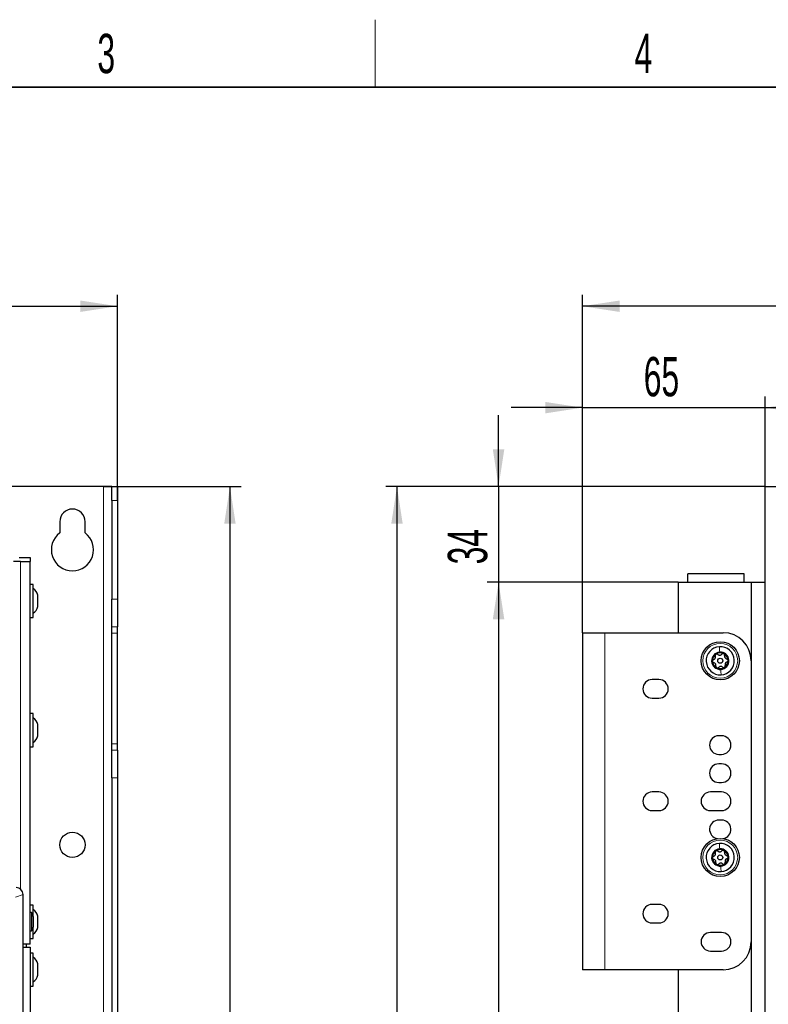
# Model space of a CAD drawing. Header units: millimetres. Extents: x 5 to 418, y 2 to 292.
# Tile 49 of 53: x 138 to 204, y 201 to 288. Entities that reach past the tile are written whole.
import ezdxf

# ---------------------------------------------------------------- set-up
doc = ezdxf.new("R2010")
doc.units = ezdxf.units.MM
doc.layers.add('SLD-0', color=7, linetype='Continuous')
doc.styles.add('SLDTEXTSTYLE1', font='TXT', dxfattribs={"width": 0.605})
doc.dimstyles.new('SLDDIMSTYLE0', dxfattribs={"dimtxt": 3.5, "dimasz": 3.302, "dimexe": 0, "dimexo": 0.0625, "dimgap": 0.875, "dimtad": 1, "dimlfac": 4, "dimrnd": 1e-09, "dimzin": 12, "dimdsep": 46, "dimtxsty": 'SLDTEXTSTYLE1', "dimsah": 1, "dimcen": 0.09, "dimadec": 0, "dimazin": 3, "dimtfac": 1, "dimtofl": 0, "dimtmove": 0, "dimatfit": 3, "dimfxl": 1, "dimfrac": 2, "dimtolj": 1, "dimtzin": 12, "dimarcsym": 0})
doc.dimstyles.new('SLDDIMSTYLE1', dxfattribs={"dimtxt": 3.5, "dimasz": 3.302, "dimexe": 0, "dimexo": 0.0625, "dimgap": 0.875, "dimtad": 1, "dimdec": 1, "dimlfac": 4, "dimrnd": 1e-09, "dimzin": 12, "dimdsep": 46, "dimtxsty": 'SLDTEXTSTYLE1', "dimsah": 1, "dimcen": 0.09, "dimadec": 0, "dimazin": 3, "dimtfac": 1, "dimtofl": 0, "dimtmove": 0, "dimatfit": 3, "dimfxl": 1, "dimfrac": 2, "dimtolj": 1, "dimtzin": 12, "dimarcsym": 0})
doc.dimstyles.new('SLDDIMSTYLE2', dxfattribs={"dimtxt": 3.5, "dimasz": 3.302, "dimexe": 0, "dimexo": 0.0625, "dimgap": 0.875, "dimtad": 1, "dimlfac": 4, "dimrnd": 1e-09, "dimzin": 12, "dimdsep": 46, "dimtxsty": 'SLDTEXTSTYLE1', "dimsah": 1, "dimcen": 0.09, "dimadec": 0, "dimazin": 3, "dimtfac": 1, "dimtmove": 0, "dimatfit": 0, "dimfxl": 1, "dimfrac": 2, "dimtolj": 1, "dimtzin": 12, "dimarcsym": 0})

# ---------------------------------------------------------------- blocks, each defined once
blk = doc.blocks.new('_D_1')
at = {"layer": 'SLD-0', "color": 7}
for p, q in [((48.349, 245.712), (48.349, 264.007)), ((146.349, 245.712), (146.349, 264.007)), ((48.349, 263.007), (146.349, 263.007))]:
    blk.add_line(p, q, dxfattribs=at)
for points in [[(48.349, 263.007), (51.651, 262.499), (51.651, 263.515)], [(146.349, 263.007), (143.047, 263.515), (143.047, 262.499)]]:
    blk.add_solid(points, dxfattribs=at)
at = {"layer": 'SLD-0', "color": 7, "insert": (93.339, 267.519), "char_height": 3.5, "attachment_point": 1, "style": 'SLDTEXTSTYLE1'}
blk.add_mtext('392', dxfattribs=at)
blk = doc.blocks.new('_D_2')
at = {"layer": 'SLD-0', "color": 7}
for p, q in [((145.099, 246.962), (157.349, 246.962)), ((156.349, 246.962), (156.349, 95.397)), ((135.809, 95.397), (157.349, 95.397))]:
    blk.add_line(p, q, dxfattribs=at)
for points in [[(156.349, 246.962), (155.841, 243.66), (156.857, 243.66)], [(156.349, 95.397), (156.857, 98.699), (155.841, 98.699)]]:
    blk.add_solid(points, dxfattribs=at)
at = {"layer": 'SLD-0', "color": 7, "insert": (151.837, 165.164), "char_height": 3.5, "attachment_point": 1, "rotation": 90, "style": 'SLDTEXTSTYLE1'}
blk.add_mtext('606,3', dxfattribs=at)
blk = doc.blocks.new('_D_3')
at = {"layer": 'SLD-0', "color": 7}
for p, q in [((187.684, 233.962), (187.684, 254.982)), ((203.934, 242.712), (203.934, 254.982)), ((187.684, 253.982), (181.334, 253.982)), ((187.684, 253.982), (203.934, 253.982)), ((203.934, 253.982), (210.284, 253.982))]:
    blk.add_line(p, q, dxfattribs=at)
for points in [[(187.684, 253.982), (184.382, 254.49), (184.382, 253.474)], [(203.934, 253.982), (207.236, 253.474), (207.236, 254.49)]]:
    blk.add_solid(points, dxfattribs=at)
at = {"layer": 'SLD-0', "color": 7, "insert": (193.135, 258.493), "char_height": 3.5, "attachment_point": 1, "style": 'SLDTEXTSTYLE1'}
blk.add_mtext('65', dxfattribs=at)
blk = doc.blocks.new('_D_4')
at = {"layer": 'SLD-0', "color": 7}
for p, q in [((203.934, 246.962), (203.934, 254.982)), ((261.603, 238.5), (261.603, 254.982)), ((203.934, 253.982), (261.603, 253.982))]:
    blk.add_line(p, q, dxfattribs=at)
for points in [[(203.934, 253.982), (207.236, 253.474), (207.236, 254.49)], [(261.603, 253.982), (258.301, 254.49), (258.301, 253.474)]]:
    blk.add_solid(points, dxfattribs=at)
at = {"layer": 'SLD-0', "color": 7, "insert": (226.753, 258.493), "char_height": 3.5, "attachment_point": 1, "style": 'SLDTEXTSTYLE1'}
blk.add_mtext('230,7', dxfattribs=at)
blk = doc.blocks.new('_D_5')
at = {"layer": 'SLD-0', "color": 7}
for p, q in [((187.684, 233.962), (187.684, 264.007)), ((261.603, 238.5), (261.603, 264.007)), ((261.603, 263.007), (187.684, 263.007))]:
    blk.add_line(p, q, dxfattribs=at)
for centre, start, end in [((224, 265.693), 153.43495, 206.56505), ((225.288, 265.693), 333.43495, 26.56505)]:
    blk.add_arc(centre, 6.006, start, end, dxfattribs=at)
for points in [[(187.684, 263.007), (190.986, 262.499), (190.986, 263.515)], [(261.603, 263.007), (258.301, 263.515), (258.301, 262.499)]]:
    blk.add_solid(points, dxfattribs=at)
at = {"layer": 'SLD-0', "color": 7, "insert": (218.628, 267.519), "char_height": 3.5, "attachment_point": 1, "style": 'SLDTEXTSTYLE1'}
blk.add_mtext('295,7', dxfattribs=at)
blk = doc.blocks.new('_D_6')
at = {"layer": 'SLD-0', "color": 7}
for p, q in [((180.228, 246.962), (180.228, 253.312)), ((203.934, 246.962), (179.228, 246.962)), ((180.228, 246.962), (180.228, 238.462)), ((196.184, 238.462), (179.228, 238.462)), ((180.228, 238.462), (180.228, 232.112))]:
    blk.add_line(p, q, dxfattribs=at)
for points in [[(180.228, 246.962), (180.736, 250.264), (179.72, 250.264)], [(180.228, 238.462), (179.72, 235.16), (180.736, 235.16)]]:
    blk.add_solid(points, dxfattribs=at)
at = {"layer": 'SLD-0', "color": 7, "insert": (175.717, 240.039), "char_height": 3.5, "attachment_point": 1, "rotation": 90, "style": 'SLDTEXTSTYLE1'}
blk.add_mtext('34', dxfattribs=at)
blk = doc.blocks.new('_D_7')
at = {"layer": 'SLD-0', "color": 7}
for p, q in [((196.184, 238.462), (179.228, 238.462)), ((180.228, 238.462), (180.228, 99.212)), ((194.934, 99.212), (179.228, 99.212))]:
    blk.add_line(p, q, dxfattribs=at)
for points in [[(180.228, 238.462), (179.72, 235.16), (180.736, 235.16)], [(180.228, 99.212), (180.736, 102.514), (179.72, 102.514)]]:
    blk.add_solid(points, dxfattribs=at)
at = {"layer": 'SLD-0', "color": 7, "insert": (175.717, 164.827), "char_height": 3.5, "attachment_point": 1, "rotation": 90, "style": 'SLDTEXTSTYLE1'}
blk.add_mtext('557', dxfattribs=at)
blk = doc.blocks.new('_D_8')
at = {"layer": 'SLD-0', "color": 7}
for p, q in [((203.934, 246.962), (170.198, 246.962)), ((171.198, 246.962), (171.198, 99.212)), ((194.934, 99.212), (170.198, 99.212))]:
    blk.add_line(p, q, dxfattribs=at)
for centre, start, end in [((168.512, 171.726), 63.43495, 116.56505), ((168.512, 174.448), 243.43495, 296.56505)]:
    blk.add_arc(centre, 6.006, start, end, dxfattribs=at)
for points in [[(171.198, 246.962), (170.69, 243.66), (171.706, 243.66)], [(171.198, 99.212), (171.706, 102.514), (170.69, 102.514)]]:
    blk.add_solid(points, dxfattribs=at)
at = {"layer": 'SLD-0', "color": 7, "insert": (166.686, 169.077), "char_height": 3.5, "attachment_point": 1, "rotation": 90, "style": 'SLDTEXTSTYLE1'}
blk.add_mtext('591', dxfattribs=at)

msp = doc.modelspace()

# ---------------------------------------------------------------- linework, layer by layer
at = {"color": 7, "linetype": 'Continuous', "lineweight": 25}
for p, q in [((145.0991, 246.9623), (49.5991, 246.9623)), ((145.8386, 246.9623), (145.0991, 246.9623)), ((145.8491, 246.9561), (145.8386, 246.9623)), ((145.8386, 246.9623), (146.3428, 246.9623)), ((145.8491, 245.7123), (145.8491, 246.9561)), ((146.3428, 246.9623), (146.3491, 246.9561)), ((146.3491, 246.9561), (146.3491, 245.7123)), ((203.934, 96.9623), (203.934, 246.9623)), ((203.934, 246.9623), (205.059, 246.9623)), ((145.8491, 245.7123), (145.8491, 236.9337)), ((146.3491, 245.7123), (146.3491, 236.9337)), ((141.2241, 243.8373), (141.2241, 242.8373)), ((143.4741, 242.8373), (143.4741, 243.8373)), ((137.7241, 240.2873), (137.0991, 240.2873)), ((137.5991, 240.6623), (138.5991, 240.6623)), ((137.7241, 240.2873), (138.5991, 240.2873)), ((138.5991, 240.6623), (138.5991, 240.2873)), ((138.5991, 206.2373), (138.5991, 240.2873)), ((197.059, 238.4623), (197.059, 239.2123)), ((202.059, 239.2123), (197.059, 239.2123)), ((202.059, 238.4623), (202.059, 239.2123)), ((196.184, 238.4623), (196.184, 233.9623)), ((196.184, 238.4623), (202.684, 238.4623)), ((202.684, 238.4623), (202.684, 154.2123)), ((202.684, 238.4623), (203.934, 238.4623)), ((138.8491, 238.2623), (138.5991, 238.2623)), ((138.8491, 235.3123), (138.8491, 238.2623)), ((139.2741, 236.2873), (139.2741, 237.2873)), ((145.8491, 234.4716), (145.8491, 236.9337)), ((146.3491, 236.9337), (146.3491, 234.4716)), ((138.5991, 235.3123), (138.8491, 235.3123)), ((145.8491, 233.9114), (145.8491, 234.4716)), ((145.8491, 224.0633), (145.8491, 233.9114)), ((146.3491, 233.9114), (146.3491, 234.4716)), ((146.3491, 224.0633), (146.3491, 233.9114)), ((187.684, 233.9623), (187.684, 203.9623)), ((187.684, 233.9623), (189.684, 233.9623)), ((189.684, 233.9623), (200.184, 233.9623)), ((202.684, 231.4623), (202.684, 206.4623)), ((194.484, 229.7873), (193.884, 229.7873)), ((193.884, 228.1373), (194.484, 228.1373)), ((138.8491, 226.7623), (138.5991, 226.7623)), ((138.8491, 223.8123), (138.8491, 226.7623)), ((139.2741, 224.7873), (139.2741, 225.7873)), ((200.059, 224.7873), (199.809, 224.7873)), ((138.5991, 223.8123), (138.8491, 223.8123)), ((145.8491, 223.5031), (145.8491, 224.0633)), ((145.8491, 221.041), (145.8491, 223.5031)), ((146.3491, 223.5031), (146.3491, 224.0633)), ((146.3491, 223.5031), (146.3491, 221.041)), ((199.809, 223.1373), (200.059, 223.1373)), ((200.059, 222.2873), (199.809, 222.2873)), ((145.8491, 221.041), (145.8491, 132.6337)), ((146.3491, 221.041), (146.3491, 132.6337)), ((199.809, 220.6373), (200.059, 220.6373)), ((194.484, 219.7873), (193.884, 219.7873)), ((200.059, 219.7873), (199.059, 219.7873)), ((193.884, 218.1373), (194.484, 218.1373)), ((199.059, 218.1373), (200.059, 218.1373)), ((200.059, 217.2873), (199.809, 217.2873)), ((137.9582, 210.6575), (137.9583, 210.6575)), ((137.9583, 127.9172), (137.9583, 210.6575)), ((138.8491, 209.7123), (138.5991, 209.7123)), ((138.8491, 208.7229), (138.8491, 209.7123)), ((194.484, 209.7873), (193.884, 209.7873)), ((138.7241, 209.0536), (138.5991, 209.0536)), ((138.7241, 209.0536), (138.7241, 208.0328)), ((138.8491, 208.7229), (138.8491, 208.1157)), ((139.2741, 207.7373), (139.2741, 208.7373)), ((138.7241, 208.0328), (138.7241, 207.4211)), ((138.8491, 208.1157), (138.8491, 207.7518)), ((138.8491, 206.7623), (138.8491, 207.7518)), ((193.884, 208.1373), (194.484, 208.1373)), ((138.5991, 207.4211), (138.7241, 207.4211)), ((138.5991, 206.7623), (138.8491, 206.7623)), ((200.059, 207.2873), (199.059, 207.2873)), ((138.5991, 206.2373), (137.9583, 206.2373)), ((137.9583, 205.9873), (138.5991, 205.9873)), ((138.2241, 206.2373), (138.2241, 205.9873)), ((138.5991, 205.9873), (138.5991, 134.7373)), ((138.8491, 205.4623), (138.5991, 205.4623)), ((138.8491, 202.5123), (138.8491, 205.4623)), ((199.059, 205.6373), (200.059, 205.6373)), ((139.2741, 203.4873), (139.2741, 204.4873)), ((189.684, 203.9623), (187.684, 203.9623)), ((200.184, 203.9623), (189.684, 203.9623)), ((196.184, 203.9623), (196.184, 171.4623)), ((138.5991, 202.5123), (138.8491, 202.5123))]:
    msp.add_line(p, q, dxfattribs=at)
at = {"color": 7, "linetype": 'Continuous', "lineweight": 18}
for p, q in [((145.0991, 246.9623), (145.0991, 96.9623)), ((146.3491, 245.7123), (145.8491, 245.7123)), ((137.7241, 211.1449), (137.7241, 240.2873)), ((145.8491, 236.9337), (146.3491, 236.9337)), ((146.3491, 234.4716), (145.8491, 234.4716)), ((145.8491, 233.9114), (146.3491, 233.9114)), ((189.684, 233.9623), (189.684, 203.9623)), ((145.8491, 224.0633), (146.3491, 224.0633)), ((145.8491, 223.5031), (146.3491, 223.5031)), ((146.3491, 221.041), (145.8491, 221.041)), ((137.9582, 210.6575), (137.2739, 210.4296)), ((137.9582, 127.9172), (137.9582, 210.6575))]:
    msp.add_line(p, q, dxfattribs=at)
at = {"color": 7, "linetype": 'Continuous', "lineweight": 25}
for centre, radius in [((199.934, 231.4623), 1.7), ((199.934, 231.4623), 0.2237), ((142.3491, 215.0873), 1.125), ((199.934, 213.9623), 1.7), ((199.934, 213.9623), 0.2237)]:
    msp.add_circle(centre, radius, dxfattribs=at)
at = {"color": 7, "linetype": 'Continuous', "lineweight": 18}
for centre in [(199.934, 231.4623), (199.934, 213.9623)]:
    msp.add_circle(centre, 1.55, dxfattribs=at)
at = {"color": 7, "linetype": 'Continuous', "lineweight": 25}
for centre, radius, start, end in [((142.3491, 243.8373), 1.125, 0, 180), ((142.3491, 241.3373), 1.875, 126.869898, 53.130102), ((138.3027, 237.0498), 1, 13.741315, 56.881112), ((138.3027, 236.5249), 1, 303.118888, 346.258685), ((200.184, 231.4623), 2.5, 0, 90), ((199.934, 231.4623), 1.25, 93.526192, 273.526192), ((199.934, 231.4623), 0.77, 93.526192, 273.526192), ((199.934, 231.4623), 0.7, 63.526192, 123.526192), ((199.934, 231.4623), 1.25, 273.526192, 93.526192), ((199.934, 231.4623), 0.77, 273.526192, 93.526192), ((199.934, 231.4623), 0.7, 123.526192, 183.526192), ((199.934, 231.4623), 0.7, 183.526192, 243.526192), ((199.934, 231.4623), 0.7, 3.526192, 63.526192), ((199.934, 231.4623), 0.7, 303.526192, 3.526192), ((199.934, 231.4623), 0.7, 243.526192, 303.526192), ((193.884, 228.9623), 0.825, 90, 270), ((194.484, 228.9623), 0.825, 270, 90), ((138.3027, 225.5498), 1, 13.741315, 56.881112), ((138.3027, 225.0249), 1, 303.118888, 346.258685), ((199.809, 223.9623), 0.825, 90, 270), ((200.059, 223.9623), 0.825, 270, 90), ((199.809, 221.4623), 0.825, 90, 270), ((200.059, 221.4623), 0.825, 270, 90), ((193.884, 218.9623), 0.825, 90, 270), ((194.484, 218.9623), 0.825, 270, 90), ((199.059, 218.9623), 0.825, 90, 270), ((200.059, 218.9623), 0.825, 270, 90), ((199.809, 216.4623), 0.825, 90, 262.007266), ((200.059, 216.4623), 0.825, 277.992734, 90), ((199.934, 213.9623), 1.25, 93.526192, 273.526192), ((199.934, 213.9623), 0.77, 93.526192, 273.526192), ((199.934, 213.9623), 0.7, 63.526192, 123.526192), ((199.934, 213.9623), 1.25, 273.526192, 93.526192), ((199.934, 213.9623), 0.77, 273.526192, 93.526192), ((199.934, 213.9623), 0.7, 123.526192, 183.526192), ((199.934, 213.9623), 0.7, 183.526192, 243.526192), ((199.934, 213.9623), 0.7, 3.526192, 63.526192), ((199.934, 213.9623), 0.7, 303.526192, 3.526192), ((199.934, 213.9623), 0.7, 243.526192, 303.526192), ((193.884, 208.9623), 0.825, 90, 270), ((194.484, 208.9623), 0.825, 270, 90), ((138.3491, 208.7229), 0.5, 0, 41.409622), ((138.3027, 208.4998), 1, 13.741315, 56.881112), ((138.3491, 207.7518), 0.5, 318.590378, 360), ((138.3027, 207.9749), 1, 303.118888, 346.258685), ((199.059, 206.4623), 0.825, 90, 270), ((200.059, 206.4623), 0.825, 270, 90), ((200.184, 206.4623), 2.5, 270, 0), ((138.3027, 204.2498), 1, 13.741315, 56.881112), ((138.3027, 203.7249), 1, 303.118888, 346.258685)]:
    msp.add_arc(centre, radius, start, end, dxfattribs=at)
msp.add_ellipse((137.3325, 210.657), major_axis=(0.5937, 0.1978), ratio=0.9987209, start_param=5.962135, end_param=7.5320179, dxfattribs=at)
at = {"color": 7, "linetype": 'Continuous', "lineweight": 18}
for points in [[(199.8571, 232.71), (199.8611, 232.6455), (199.869, 232.5165), (199.8807, 232.3261), (199.8866, 232.2309)], [(200.0109, 230.2147), (200.0069, 230.2792), (199.9989, 230.4082), (199.9872, 230.5986), (199.9813, 230.6938)], [(199.8571, 215.21), (199.8611, 215.1455), (199.869, 215.0165), (199.8807, 214.8261), (199.8866, 214.7309)], [(200.0109, 212.7147), (200.0069, 212.7792), (199.9989, 212.9082), (199.9872, 213.0986), (199.9813, 213.1938)]]:
    msp.add_open_spline(points, degree=3, dxfattribs=at)
at = {"color": 7, "linetype": 'Continuous', "lineweight": 25}
for points, knots in [([(199.3344, 231.5619), (199.3207, 231.5564), (199.2934, 231.5454), (199.2602, 231.5121), (199.2373, 231.4688), (199.236, 231.4358), (199.2353, 231.4193)], [0, 0, 0, 0, 0.2498531, 0.4999013, 0.7501145, 1, 1, 1, 1]), ([(199.2353, 231.4193), (199.238, 231.403), (199.2434, 231.3705), (199.2714, 231.3303), (199.3083, 231.3014), (199.3369, 231.2938), (199.3512, 231.29)], [0, 0, 0, 0, 0.2499898, 0.4996108, 0.7491272, 1, 1, 1, 1]), ([(199.3344, 231.5619), (199.3637, 231.5742), (199.4078, 231.5926), (199.4555, 231.6418), (199.4843, 231.6859), (199.5023, 231.7355), (199.513, 231.8035), (199.5012, 231.8499), (199.4933, 231.8809)], [0, 0, 0, 0, 0.2492203, 0.374358, 0.498948, 0.6240206, 0.749768, 1, 1, 1, 1]), ([(199.548, 230.9929), (199.552, 231.0244), (199.558, 231.0718), (199.5393, 231.1377), (199.5155, 231.1847), (199.4816, 231.225), (199.4281, 231.2683), (199.3819, 231.2813), (199.3512, 231.29)], [0, 0, 0, 0, 0.2492191, 0.3743567, 0.4989469, 0.6240198, 0.7497675, 1, 1, 1, 1]), ([(199.5474, 232.0459), (199.5346, 232.0354), (199.5091, 232.0145), (199.4883, 231.9701), (199.4817, 231.9237), (199.4894, 231.8952), (199.4933, 231.8809)], [0, 0, 0, 0, 0.249858, 0.4994668, 0.7490113, 1, 1, 1, 1]), ([(199.7204, 232.0314), (199.7088, 232.0404), (199.6856, 232.0586), (199.6402, 232.0707), (199.5912, 232.0688), (199.562, 232.0535), (199.5474, 232.0459)], [0, 0, 0, 0, 0.249806, 0.5000545, 0.7503094, 1, 1, 1, 1]), ([(199.7204, 232.0314), (199.7457, 232.0121), (199.7837, 231.9832), (199.8501, 231.9665), (199.9027, 231.9636), (199.9547, 231.9728), (200.0189, 231.9975), (200.0532, 232.031), (200.0761, 232.0533)], [0, 0, 0, 0, 0.2491937, 0.3743301, 0.4989253, 0.6240038, 0.7497569, 1, 1, 1, 1]), ([(200.246, 232.0889), (200.2306, 232.0947), (200.1997, 232.1063), (200.1509, 232.1022), (200.1074, 232.0846), (200.0865, 232.0637), (200.0761, 232.0533)], [0, 0, 0, 0, 0.250032, 0.4996317, 0.7492275, 1, 1, 1, 1]), ([(200.32, 231.9318), (200.322, 231.9464), (200.3261, 231.9756), (200.314, 232.0209), (200.2878, 232.0624), (200.26, 232.0801), (200.246, 232.0889)], [0, 0, 0, 0, 0.249816, 0.4999076, 0.7501199, 1, 1, 1, 1]), ([(200.32, 231.9318), (200.3159, 231.9003), (200.3099, 231.8529), (200.3286, 231.787), (200.3524, 231.74), (200.3864, 231.6997), (200.4399, 231.6564), (200.486, 231.6434), (200.5168, 231.6347)], [0, 0, 0, 0, 0.2492191, 0.3743567, 0.4989469, 0.6240198, 0.7497675, 1, 1, 1, 1]), ([(200.5335, 231.3628), (200.5042, 231.3505), (200.4602, 231.3321), (200.4125, 231.2829), (200.3837, 231.2388), (200.3657, 231.1892), (200.355, 231.1212), (200.3668, 231.0748), (200.3747, 231.0438)], [0, 0, 0, 0, 0.2492203, 0.374358, 0.498948, 0.6240206, 0.749768, 1, 1, 1, 1]), ([(200.6326, 231.5054), (200.6299, 231.5217), (200.6245, 231.5542), (200.5965, 231.5944), (200.5596, 231.6233), (200.5311, 231.6309), (200.5168, 231.6347)], [0, 0, 0, 0, 0.2499898, 0.4996108, 0.7491272, 1, 1, 1, 1]), ([(200.5335, 231.3628), (200.5472, 231.3683), (200.5745, 231.3793), (200.6077, 231.4126), (200.6306, 231.4559), (200.632, 231.4889), (200.6326, 231.5054)], [0, 0, 0, 0, 0.2498531, 0.4999013, 0.7501145, 1, 1, 1, 1]), ([(199.548, 230.9929), (199.5459, 230.9783), (199.5418, 230.9491), (199.554, 230.9038), (199.5801, 230.8623), (199.608, 230.8446), (199.6219, 230.8358)], [0, 0, 0, 0, 0.249816, 0.4999076, 0.7501199, 1, 1, 1, 1]), ([(199.6219, 230.8358), (199.6374, 230.83), (199.6683, 230.8184), (199.7171, 230.8225), (199.7606, 230.8401), (199.7814, 230.861), (199.7919, 230.8714)], [0, 0, 0, 0, 0.250032, 0.4996317, 0.7492275, 1, 1, 1, 1]), ([(200.1476, 230.8933), (200.1223, 230.9126), (200.0843, 230.9415), (200.0179, 230.9582), (199.9653, 230.9611), (199.9133, 230.9519), (199.8491, 230.9272), (199.8147, 230.8937), (199.7919, 230.8714)], [0, 0, 0, 0, 0.24919366, 0.37433011, 0.49892527, 0.62400376, 0.74975694, 1, 1, 1, 1]), ([(200.1476, 230.8933), (200.1592, 230.8843), (200.1824, 230.8661), (200.2277, 230.854), (200.2768, 230.8559), (200.306, 230.8712), (200.3206, 230.8788)], [0, 0, 0, 0, 0.249806, 0.5000545, 0.7503094, 1, 1, 1, 1]), ([(200.3206, 230.8788), (200.3333, 230.8893), (200.3588, 230.9102), (200.3796, 230.9546), (200.3862, 231.001), (200.3785, 231.0295), (200.3747, 231.0438)], [0, 0, 0, 0, 0.249858, 0.4994668, 0.7490113, 1, 1, 1, 1]), ([(199.3344, 214.0619), (199.3207, 214.0564), (199.2934, 214.0454), (199.2602, 214.0121), (199.2373, 213.9688), (199.236, 213.9358), (199.2353, 213.9193)], [0, 0, 0, 0, 0.2498531, 0.4999013, 0.7501145, 1, 1, 1, 1]), ([(199.2353, 213.9193), (199.238, 213.903), (199.2434, 213.8705), (199.2714, 213.8303), (199.3083, 213.8014), (199.3369, 213.7938), (199.3512, 213.79)], [0, 0, 0, 0, 0.2499898, 0.4996108, 0.7491272, 1, 1, 1, 1]), ([(199.3344, 214.0619), (199.3637, 214.0742), (199.4078, 214.0926), (199.4555, 214.1418), (199.4843, 214.1859), (199.5023, 214.2355), (199.513, 214.3035), (199.5012, 214.3499), (199.4933, 214.3809)], [0, 0, 0, 0, 0.2492203, 0.374358, 0.498948, 0.6240206, 0.749768, 1, 1, 1, 1]), ([(199.548, 213.4929), (199.552, 213.5244), (199.558, 213.5718), (199.5393, 213.6377), (199.5155, 213.6847), (199.4816, 213.725), (199.4281, 213.7683), (199.3819, 213.7813), (199.3512, 213.79)], [0, 0, 0, 0, 0.24921908, 0.37435669, 0.49894691, 0.62401981, 0.74976746, 1, 1, 1, 1]), ([(199.5474, 214.5459), (199.5346, 214.5354), (199.5091, 214.5145), (199.4883, 214.4701), (199.4817, 214.4237), (199.4894, 214.3952), (199.4933, 214.3809)], [0, 0, 0, 0, 0.249858, 0.4994668, 0.7490113, 1, 1, 1, 1]), ([(199.7204, 214.5314), (199.7088, 214.5404), (199.6856, 214.5586), (199.6402, 214.5707), (199.5912, 214.5688), (199.562, 214.5535), (199.5474, 214.5459)], [0, 0, 0, 0, 0.249806, 0.5000545, 0.7503094, 1, 1, 1, 1]), ([(199.7204, 214.5314), (199.7457, 214.5121), (199.7837, 214.4832), (199.8501, 214.4665), (199.9027, 214.4636), (199.9547, 214.4728), (200.0189, 214.4975), (200.0532, 214.531), (200.0761, 214.5533)], [0, 0, 0, 0, 0.24919366, 0.3743301, 0.49892526, 0.62400376, 0.74975694, 1, 1, 1, 1]), ([(200.246, 214.5889), (200.2306, 214.5947), (200.1997, 214.6063), (200.1509, 214.6022), (200.1074, 214.5846), (200.0865, 214.5637), (200.0761, 214.5533)], [0, 0, 0, 0, 0.250032, 0.4996317, 0.7492275, 1, 1, 1, 1]), ([(200.32, 214.4318), (200.322, 214.4464), (200.3261, 214.4756), (200.314, 214.5209), (200.2878, 214.5624), (200.26, 214.5801), (200.246, 214.5889)], [0, 0, 0, 0, 0.249816, 0.4999076, 0.7501199, 1, 1, 1, 1]), ([(200.32, 214.4318), (200.3159, 214.4003), (200.3099, 214.3529), (200.3286, 214.287), (200.3524, 214.24), (200.3864, 214.1997), (200.4399, 214.1564), (200.486, 214.1434), (200.5168, 214.1347)], [0, 0, 0, 0, 0.2492191, 0.3743567, 0.4989469, 0.6240198, 0.7497675, 1, 1, 1, 1]), ([(200.5335, 213.8628), (200.5042, 213.8505), (200.4602, 213.8321), (200.4125, 213.7829), (200.3837, 213.7388), (200.3657, 213.6892), (200.355, 213.6212), (200.3668, 213.5748), (200.3747, 213.5438)], [0, 0, 0, 0, 0.24922033, 0.37435801, 0.49894799, 0.62402062, 0.74976801, 1, 1, 1, 1]), ([(200.6326, 214.0054), (200.6299, 214.0217), (200.6245, 214.0542), (200.5965, 214.0944), (200.5596, 214.1233), (200.5311, 214.1309), (200.5168, 214.1347)], [0, 0, 0, 0, 0.2499898, 0.4996108, 0.7491272, 1, 1, 1, 1]), ([(200.5335, 213.8628), (200.5472, 213.8683), (200.5745, 213.8793), (200.6077, 213.9126), (200.6306, 213.9559), (200.632, 213.9889), (200.6326, 214.0054)], [0, 0, 0, 0, 0.2498531, 0.4999013, 0.7501145, 1, 1, 1, 1]), ([(199.548, 213.4929), (199.5459, 213.4783), (199.5418, 213.4491), (199.554, 213.4038), (199.5801, 213.3623), (199.608, 213.3446), (199.6219, 213.3358)], [0, 0, 0, 0, 0.249816, 0.49990758, 0.75011993, 1, 1, 1, 1]), ([(199.6219, 213.3358), (199.6374, 213.33), (199.6683, 213.3184), (199.7171, 213.3225), (199.7606, 213.3401), (199.7814, 213.361), (199.7919, 213.3714)], [0, 0, 0, 0, 0.250032, 0.4996317, 0.7492275, 1, 1, 1, 1]), ([(200.1476, 213.3933), (200.1223, 213.4126), (200.0843, 213.4415), (200.0179, 213.4582), (199.9653, 213.4611), (199.9133, 213.4519), (199.8491, 213.4272), (199.8147, 213.3937), (199.7919, 213.3714)], [0, 0, 0, 0, 0.2491937, 0.3743301, 0.4989253, 0.6240038, 0.7497569, 1, 1, 1, 1]), ([(200.1476, 213.3933), (200.1592, 213.3843), (200.1824, 213.3661), (200.2277, 213.354), (200.2768, 213.3559), (200.306, 213.3712), (200.3206, 213.3788)], [0, 0, 0, 0, 0.249806, 0.5000545, 0.7503094, 1, 1, 1, 1]), ([(200.3206, 213.3788), (200.3333, 213.3893), (200.3588, 213.4102), (200.3796, 213.4546), (200.3862, 213.501), (200.3785, 213.5295), (200.3747, 213.5438)], [0, 0, 0, 0, 0.249858, 0.4994668, 0.7490113, 1, 1, 1, 1])]:
    msp.add_open_spline(points, degree=3, knots=knots, dxfattribs=at)
at = {"layer": 'SLD-0', "lineweight": 18}
msp.add_line((169.25, 282.5), (169.25, 288.5), dxfattribs=at)
at = {"layer": 'SLD-0', "lineweight": 35}
msp.add_line((408, 282.5), (26, 282.5), dxfattribs=at)

# ---------------------------------------------------------------- texts
at = {"layer": 'SLD-0', "char_height": 3.5, "attachment_point": 2, "style": 'SLDTEXTSTYLE1'}
for s, insert in [('3', (145.3527, 287.243)), ('4', (193.1027, 287.243))]:
    msp.add_mtext(s, dxfattribs=dict(at, insert=insert))

# ---------------------------------------------------------------- dimensions: what is measured, and where the dimension line sits
at = {"layer": 'SLD-0', "color": 7}
dim = msp.add_linear_dim(base=(187.684, 263.0071), p1=(261.6035, 238.4998), p2=(187.684, 233.9623), text='(<>)', dimstyle='SLDDIMSTYLE1', dxfattribs=at)
dim.commit()
dim.dimension.update_dxf_attribs({"geometry": '_D_5', "text_midpoint": (224.6437, 263.0071), "dimtype": 160})
for base, p1, p2, dimstyle, picture, middle in [((146.3491, 263.0071), (48.3491, 245.7123), (146.3491, 245.7123), 'SLDDIMSTYLE0', '_D_1', (97.3491, 263.0071)), ((203.934, 253.9817), (187.684, 233.9623), (203.934, 242.7123), 'SLDDIMSTYLE2', '_D_3', (195.809, 253.9817)), ((261.6035, 253.9817), (203.934, 246.9623), (261.6035, 238.4998), 'SLDDIMSTYLE1', '_D_4', (232.7687, 253.9817))]:
    dim = msp.add_linear_dim(base=base, p1=p1, p2=p2, dimstyle=dimstyle, dxfattribs=at)
    dim.commit()
    dim.dimension.update_dxf_attribs({"geometry": picture, "text_midpoint": middle, "dimtype": 160})
for base, p1, p2, dimstyle, picture, middle in [((180.2284, 238.4623), (203.934, 246.9623), (196.184, 238.4623), 'SLDDIMSTYLE2', '_D_6', (180.2284, 242.7123)), ((156.3491, 95.3973), (145.0991, 246.9623), (135.8088, 95.3973), 'SLDDIMSTYLE1', '_D_2', (156.3491, 171.1798)), ((180.2284, 99.2123), (196.184, 238.4623), (194.934, 99.2123), 'SLDDIMSTYLE0', '_D_7', (180.2284, 168.8373))]:
    dim = msp.add_linear_dim(base=base, p1=p1, p2=p2, angle=90, dimstyle=dimstyle, dxfattribs=at)
    dim.commit()
    dim.dimension.update_dxf_attribs({"geometry": picture, "text_midpoint": middle, "dimtype": 160})
dim = msp.add_linear_dim(base=(171.1976, 99.2123), p1=(203.934, 246.9623), p2=(194.934, 99.2123), angle=90, text='(<>)', dimstyle='SLDDIMSTYLE0', dxfattribs=at)
dim.commit()
dim.dimension.update_dxf_attribs({"geometry": '_D_8', "text_midpoint": (171.1976, 173.0873), "dimtype": 160})

doc.saveas('drawing.dxf')
